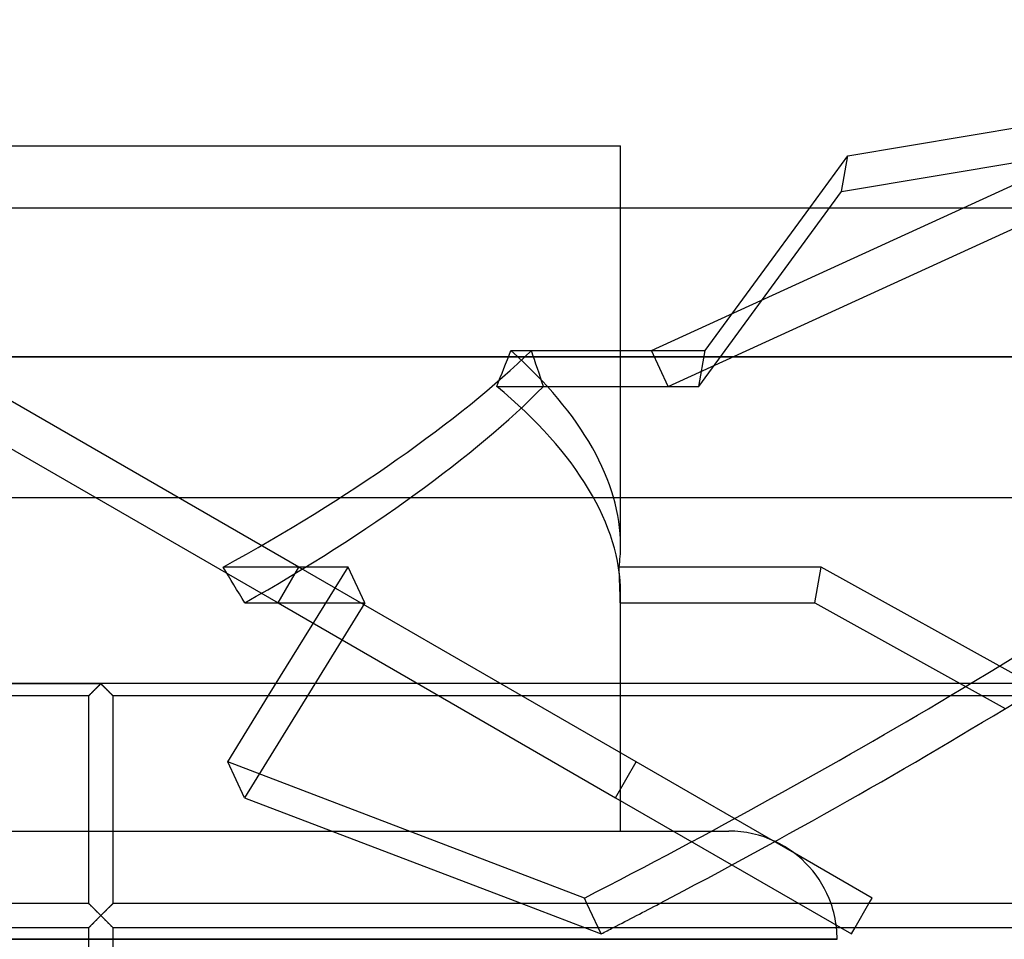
# Model space of a CAD drawing. Header units: millimetres. Extents: x -232 to 232, y -88 to 55.
# Tile 5 of 7: x -7 to 75, y -21 to 55. Entities that reach past the tile are written whole.
import ezdxf

# ---------------------------------------------------------------- set-up
doc = ezdxf.new("R2010")
doc.units = ezdxf.units.MM
doc.layers.add('HIDDEN', color=7, linetype='Continuous')
doc.layers.add('THICK', color=7, linetype='Continuous')

msp = doc.modelspace()

# ---------------------------------------------------------------- linework, layer by layer
at = {"layer": 'HIDDEN'}
for p, q in [((61.741, 41.026), (129.494, 52.372)), ((61.741, 41.026), (62.274, 44.014)), ((47.295, 24.781), (82.789, 41.026)), ((49.836, 24.781), (61.741, 41.026)), ((43.32, 11.513), (43.32, 39.675)), ((45.899, 27.769), (71.914, 39.675)), ((50.369, 27.769), (59.094, 39.675)), ((0, 27.255), (-180.5, 27.255)), ((16.494, 9.719), (-14.769, 27.769)), ((180.5, 27.255), (0, 27.255)), ((34.167, 27.769), (35.886, 27.769)), ((35.886, 27.769), (45.899, 27.769)), ((45.899, 27.769), (50.369, 27.769)), ((47.295, 24.781), (45.899, 27.769)), ((49.836, 24.781), (50.369, 27.769)), ((-16.494, 24.781), (14.769, 6.731)), ((32.999, 24.781), (49.836, 24.781)), ((36.889, 24.781), (47.295, 24.781)), ((20.606, 9.719), (10.201, 9.719)), ((13.987, -1), (20.606, 9.719)), ((14.769, 6.731), (16.494, 9.719)), ((16.494, 9.719), (16.494, 9.719)), ((44.631, -6.526), (16.494, 9.719)), ((22.002, 6.731), (20.606, 9.719)), ((60.03, 9.719), (43.193, 9.719)), ((59.497, 6.731), (60.03, 9.719)), ((79.36, -1), (60.03, 9.719)), ((43.32, -12.29), (43.32, 7.529)), ((22.002, 6.731), (11.97, -9.514)), ((11.989, 6.731), (22.002, 6.731)), ((14.769, 6.731), (14.769, 6.731)), ((14.769, 6.731), (42.906, -9.514)), ((43.295, 6.731), (59.497, 6.731)), ((59.497, 6.731), (75.38, -2.077)), ((-203.05, 0), (0, 0)), ((-0.056, -0.056), (0, 0)), ((0, 0), (-0.052, -0.052)), ((0.052, -0.052), (0, 0)), ((0, 0), (0.056, -0.056)), ((-0.813, -0.812), (-0.849, -0.848)), ((-0.812, -0.813), (-0.848, -0.849)), ((-0.824, -0.825), (-0.784, -0.785)), ((-0.775, -0.774), (-0.813, -0.812)), ((-0.774, -0.775), (-0.812, -0.813)), ((-0.784, -0.785), (-0.74, -0.742)), ((-0.735, -0.734), (-0.775, -0.774)), ((-0.734, -0.735), (-0.774, -0.775)), ((-0.74, -0.742), (-0.695, -0.696)), ((-0.693, -0.691), (-0.735, -0.734)), ((-0.691, -0.693), (-0.734, -0.735)), ((-0.695, -0.696), (-0.647, -0.649)), ((-0.649, -0.648), (-0.693, -0.691)), ((-0.648, -0.649), (-0.691, -0.693)), ((-0.604, -0.602), (-0.649, -0.648)), ((-0.602, -0.603), (-0.648, -0.649)), ((-0.647, -0.649), (-0.598, -0.599)), ((-0.557, -0.556), (-0.604, -0.602)), ((-0.556, -0.557), (-0.602, -0.603)), ((-0.598, -0.599), (-0.548, -0.549)), ((-0.509, -0.508), (-0.557, -0.556)), ((-0.508, -0.509), (-0.556, -0.557)), ((-0.548, -0.549), (-0.496, -0.497)), ((-0.461, -0.46), (-0.509, -0.508)), ((-0.46, -0.461), (-0.508, -0.509)), ((-0.496, -0.497), (-0.443, -0.444)), ((-0.411, -0.41), (-0.461, -0.46)), ((-0.41, -0.411), (-0.46, -0.461)), ((-0.443, -0.444), (-0.389, -0.39)), ((-0.361, -0.361), (-0.411, -0.41)), ((-0.36, -0.361), (-0.41, -0.411)), ((-0.389, -0.39), (-0.335, -0.336)), ((-0.311, -0.31), (-0.361, -0.361)), ((-0.31, -0.311), (-0.36, -0.361)), ((-0.335, -0.336), (-0.28, -0.281)), ((-0.26, -0.259), (-0.311, -0.31)), ((-0.259, -0.259), (-0.31, -0.311)), ((-0.28, -0.281), (-0.225, -0.225)), ((-0.208, -0.208), (-0.26, -0.259)), ((-0.207, -0.208), (-0.259, -0.259)), ((-0.225, -0.225), (-0.169, -0.169)), ((-0.156, -0.156), (-0.208, -0.208)), ((-0.156, -0.156), (-0.207, -0.208)), ((-0.169, -0.169), (-0.113, -0.113)), ((-0.104, -0.104), (-0.156, -0.156)), ((-0.104, -0.104), (-0.156, -0.156)), ((-0.113, -0.113), (-0.056, -0.056)), ((-0.052, -0.052), (-0.104, -0.104)), ((-0.052, -0.052), (-0.104, -0.104)), ((0, 0), (-0.052, -0.052)), ((0.052, -0.052), (0, 0)), ((203.05, 0), (0, 0)), ((0.104, -0.104), (0.052, -0.052)), ((0.104, -0.104), (0.052, -0.052)), ((0.056, -0.056), (0.113, -0.113)), ((0.156, -0.156), (0.104, -0.104)), ((0.156, -0.156), (0.104, -0.104)), ((0.113, -0.113), (0.169, -0.169)), ((0.208, -0.208), (0.156, -0.156)), ((0.207, -0.208), (0.156, -0.156)), ((0.169, -0.169), (0.225, -0.225)), ((0.259, -0.259), (0.207, -0.208)), ((0.26, -0.259), (0.208, -0.208)), ((0.225, -0.225), (0.28, -0.281)), ((0.31, -0.311), (0.259, -0.259)), ((0.311, -0.31), (0.26, -0.259)), ((0.28, -0.281), (0.335, -0.336)), ((0.36, -0.361), (0.31, -0.311)), ((0.361, -0.361), (0.311, -0.31)), ((0.335, -0.336), (0.389, -0.39)), ((0.41, -0.411), (0.36, -0.361)), ((0.411, -0.41), (0.361, -0.361)), ((0.389, -0.39), (0.443, -0.444)), ((0.46, -0.461), (0.41, -0.411)), ((0.461, -0.46), (0.411, -0.41)), ((0.443, -0.444), (0.496, -0.497)), ((0.508, -0.509), (0.46, -0.461)), ((0.509, -0.508), (0.461, -0.46)), ((0.496, -0.497), (0.548, -0.549)), ((0.556, -0.557), (0.508, -0.509)), ((0.557, -0.556), (0.509, -0.508)), ((0.548, -0.549), (0.598, -0.599)), ((0.602, -0.603), (0.556, -0.557)), ((0.604, -0.602), (0.557, -0.556)), ((0.598, -0.599), (0.647, -0.649)), ((0.648, -0.649), (0.602, -0.603)), ((0.649, -0.648), (0.604, -0.602)), ((0.647, -0.649), (0.695, -0.696)), ((0.691, -0.693), (0.648, -0.649)), ((0.693, -0.691), (0.649, -0.648)), ((0.734, -0.735), (0.691, -0.693)), ((0.735, -0.734), (0.693, -0.691)), ((0.695, -0.696), (0.74, -0.742)), ((0.774, -0.775), (0.734, -0.735)), ((0.775, -0.774), (0.735, -0.734)), ((0.74, -0.742), (0.784, -0.785)), ((0.812, -0.813), (0.774, -0.775)), ((0.813, -0.812), (0.775, -0.774)), ((0.784, -0.785), (0.824, -0.825)), ((0.848, -0.849), (0.812, -0.813)), ((0.849, -0.848), (0.813, -0.812)), ((-0.997, -0.997), (-1, -1)), ((-0.997, -0.997), (-1, -1)), ((-1, -1), (-0.997, -0.997)), ((-1, -1), (-1, -1)), ((-1, -1), (-1, -1)), ((-1, -1), (-1, -1)), ((-1, -1), (-1, -1)), ((-1, -1), (-1, -1)), ((-1, -1), (-1, -1)), ((-1, -1), (-1, -1)), ((-1, -1), (-1, -1)), ((-1, -1), (-1, -1)), ((-1, -1), (-1, -1)), ((-1, -1), (-1, -1)), ((-1, -1), (-1, -1)), ((-0.997, -0.997), (-0.987, -0.988)), ((-0.99, -0.989), (-0.997, -0.997)), ((-0.989, -0.99), (-0.997, -0.997)), ((-0.977, -0.976), (-0.99, -0.989)), ((-0.976, -0.977), (-0.989, -0.99)), ((-0.987, -0.988), (-0.972, -0.973)), ((-0.959, -0.958), (-0.977, -0.976)), ((-0.958, -0.959), (-0.976, -0.977)), ((-0.972, -0.973), (-0.952, -0.952)), ((-0.937, -0.936), (-0.959, -0.958)), ((-0.936, -0.937), (-0.958, -0.959)), ((-0.952, -0.952), (-0.926, -0.927)), ((-0.911, -0.91), (-0.937, -0.936)), ((-0.91, -0.911), (-0.936, -0.937)), ((-0.926, -0.927), (-0.896, -0.897)), ((-0.882, -0.881), (-0.911, -0.91)), ((-0.881, -0.882), (-0.91, -0.911)), ((-0.896, -0.897), (-0.862, -0.863)), ((-0.849, -0.848), (-0.882, -0.881)), ((-0.848, -0.849), (-0.881, -0.882)), ((-0.862, -0.863), (-0.824, -0.825)), ((0.824, -0.825), (0.862, -0.863)), ((0.881, -0.882), (0.848, -0.849)), ((0.882, -0.881), (0.849, -0.848)), ((0.862, -0.863), (0.896, -0.897)), ((0.91, -0.911), (0.881, -0.882)), ((0.911, -0.91), (0.882, -0.881)), ((0.896, -0.897), (0.926, -0.927)), ((0.936, -0.937), (0.91, -0.911)), ((0.937, -0.936), (0.911, -0.91)), ((0.926, -0.927), (0.952, -0.952)), ((0.958, -0.959), (0.936, -0.937)), ((0.959, -0.958), (0.937, -0.936)), ((0.952, -0.952), (0.972, -0.973)), ((0.976, -0.977), (0.958, -0.959)), ((0.977, -0.976), (0.959, -0.958)), ((0.972, -0.973), (0.987, -0.988)), ((0.989, -0.99), (0.976, -0.977)), ((0.99, -0.989), (0.977, -0.976)), ((0.987, -0.988), (0.997, -0.997)), ((0.997, -0.997), (0.989, -0.99)), ((0.997, -0.997), (0.99, -0.989)), ((1, -1), (0.997, -0.997)), ((1, -1), (0.997, -0.997)), ((0.997, -0.997), (1, -1)), ((1, -1), (1, -1)), ((1, -1), (1, -1)), ((1, -1), (1, -1)), ((1, -1), (1, -1)), ((1, -1), (1, -1)), ((1, -1), (1, -1)), ((1, -1), (1, -1)), ((1, -1), (1, -1)), ((1, -1), (1, -1)), ((1, -1), (1, -1)), ((1, -1), (1, -1)), ((1, -1), (1, -1)), ((42.906, -9.514), (44.631, -6.526)), ((57.821, -14.141), (44.631, -6.526)), ((42.906, -9.514), (61.645, -20.333)), ((-1, -12.29), (1, -12.29)), ((19.244, -12.29), (52.345, -12.29)), ((-0.998, -18.335), (-1, -18.333)), ((-0.997, -18.335), (-1, -18.333)), ((-1, -18.333), (-1, -18.333)), ((-1, -18.333), (-1, -18.333)), ((-1, -18.333), (-1, -18.333)), ((-1, -18.333), (-1, -18.333)), ((-1, -18.333), (-1, -18.333)), ((-1, -18.333), (-1, -18.333)), ((-1, -18.333), (-1, -18.333)), ((-1, -18.333), (-1, -18.333)), ((-1, -18.333), (-1, -18.333)), ((-1, -18.333), (-1, -18.333)), ((-1, -18.333), (-1, -18.333)), ((-1, -18.333), (-1, -18.333)), ((-1, -18.333), (-0.997, -18.335)), ((-0.99, -18.343), (-0.998, -18.335)), ((-0.988, -18.344), (-0.997, -18.335)), ((-0.997, -18.335), (-0.988, -18.344)), ((-0.978, -18.355), (-0.99, -18.343)), ((-0.974, -18.358), (-0.988, -18.344)), ((-0.988, -18.344), (-0.974, -18.358)), ((-0.961, -18.372), (-0.978, -18.355)), ((-0.955, -18.377), (-0.974, -18.358)), ((-0.974, -18.358), (-0.955, -18.377)), ((-0.941, -18.393), (-0.961, -18.372)), ((-0.931, -18.401), (-0.955, -18.377)), ((-0.955, -18.377), (-0.931, -18.401)), ((-0.916, -18.417), (-0.941, -18.393)), ((-0.903, -18.429), (-0.931, -18.401)), ((-0.931, -18.401), (-0.903, -18.429)), ((-0.888, -18.446), (-0.916, -18.417)), ((-0.871, -18.46), (-0.903, -18.429)), ((-0.903, -18.429), (-0.871, -18.46)), ((-0.857, -18.477), (-0.888, -18.446)), ((-0.836, -18.495), (-0.871, -18.46)), ((-0.871, -18.46), (-0.836, -18.495)), ((-0.823, -18.511), (-0.857, -18.477)), ((-0.798, -18.533), (-0.836, -18.495)), ((-0.836, -18.495), (-0.798, -18.533)), ((-0.787, -18.547), (-0.823, -18.511)), ((-0.757, -18.574), (-0.798, -18.533)), ((-0.798, -18.533), (-0.757, -18.574)), ((-0.749, -18.585), (-0.787, -18.547)), ((-0.714, -18.617), (-0.757, -18.574)), ((-0.757, -18.574), (-0.714, -18.617)), ((-0.708, -18.625), (-0.749, -18.585)), ((-0.67, -18.662), (-0.714, -18.617)), ((-0.714, -18.617), (-0.67, -18.662)), ((-0.666, -18.667), (-0.708, -18.625)), ((-0.623, -18.708), (-0.67, -18.662)), ((-0.67, -18.662), (-0.623, -18.708)), ((-0.623, -18.711), (-0.666, -18.667)), ((-0.576, -18.756), (-0.623, -18.708)), ((-0.623, -18.708), (-0.576, -18.756)), ((-0.578, -18.755), (-0.623, -18.711)), ((-0.532, -18.802), (-0.578, -18.755)), ((-0.527, -18.805), (-0.576, -18.756)), ((-0.576, -18.756), (-0.527, -18.805)), ((-0.483, -18.85), (-0.532, -18.802)), ((-0.476, -18.855), (-0.527, -18.805)), ((-0.527, -18.805), (-0.476, -18.855)), ((-0.434, -18.9), (-0.483, -18.85)), ((-0.426, -18.906), (-0.476, -18.855)), ((-0.476, -18.855), (-0.426, -18.906)), ((0.476, -18.855), (0.426, -18.906)), ((0.426, -18.906), (0.476, -18.855)), ((0.483, -18.85), (0.434, -18.9)), ((0.527, -18.805), (0.476, -18.855)), ((0.476, -18.855), (0.527, -18.805)), ((0.532, -18.802), (0.483, -18.85)), ((0.576, -18.756), (0.527, -18.805)), ((0.527, -18.805), (0.576, -18.756)), ((0.578, -18.755), (0.532, -18.802)), ((0.623, -18.708), (0.576, -18.756)), ((0.576, -18.756), (0.623, -18.708)), ((0.623, -18.711), (0.578, -18.755)), ((0.67, -18.662), (0.623, -18.708)), ((0.623, -18.708), (0.67, -18.662)), ((0.666, -18.667), (0.623, -18.711)), ((0.708, -18.625), (0.666, -18.667)), ((0.714, -18.617), (0.67, -18.662)), ((0.67, -18.662), (0.714, -18.617)), ((0.749, -18.585), (0.708, -18.625)), ((0.757, -18.574), (0.714, -18.617)), ((0.714, -18.617), (0.757, -18.574)), ((0.787, -18.547), (0.749, -18.585)), ((0.798, -18.533), (0.757, -18.574)), ((0.757, -18.574), (0.798, -18.533)), ((0.823, -18.511), (0.787, -18.547)), ((0.836, -18.495), (0.798, -18.533)), ((0.798, -18.533), (0.836, -18.495)), ((0.857, -18.477), (0.823, -18.511)), ((0.871, -18.46), (0.836, -18.495)), ((0.836, -18.495), (0.871, -18.46)), ((0.888, -18.446), (0.857, -18.477)), ((0.903, -18.429), (0.871, -18.46)), ((0.871, -18.46), (0.903, -18.429)), ((0.916, -18.417), (0.888, -18.446)), ((0.931, -18.401), (0.903, -18.429)), ((0.903, -18.429), (0.931, -18.401)), ((0.941, -18.393), (0.916, -18.417)), ((0.955, -18.377), (0.931, -18.401)), ((0.931, -18.401), (0.955, -18.377)), ((0.961, -18.372), (0.941, -18.393)), ((0.974, -18.358), (0.955, -18.377)), ((0.955, -18.377), (0.974, -18.358)), ((0.978, -18.355), (0.961, -18.372)), ((0.988, -18.344), (0.974, -18.358)), ((0.974, -18.358), (0.988, -18.344)), ((0.99, -18.343), (0.978, -18.355)), ((0.997, -18.335), (0.988, -18.344)), ((0.988, -18.344), (0.997, -18.335)), ((0.998, -18.335), (0.99, -18.343)), ((1, -18.333), (0.997, -18.335)), ((0.997, -18.335), (1, -18.333)), ((1, -18.333), (0.998, -18.335)), ((1, -18.333), (1, -18.333)), ((1, -18.333), (1, -18.333)), ((1, -18.333), (1, -18.333)), ((1, -18.333), (1, -18.333)), ((1, -18.333), (1, -18.333)), ((1, -18.333), (1, -18.333)), ((1, -18.333), (1, -18.333)), ((1, -18.333), (1, -18.333)), ((1, -18.333), (1, -18.333)), ((1, -18.333), (1, -18.333)), ((1, -18.333), (1, -18.333)), ((1, -18.333), (1, -18.333)), ((35.077, -18.333), (40.318, -20.333)), ((41.452, -20.333), (40.518, -18.333)), ((62.862, -20.333), (64.017, -18.333)), ((-0.383, -18.951), (-0.434, -18.9)), ((-0.374, -18.958), (-0.426, -18.906)), ((-0.426, -18.906), (-0.374, -18.958)), ((-0.33, -19.003), (-0.383, -18.951)), ((-0.383, -19.714), (-0.33, -19.662)), ((-0.322, -19.01), (-0.374, -18.958)), ((-0.374, -18.958), (-0.322, -19.01)), ((-0.374, -19.707), (-0.322, -19.655)), ((-0.322, -19.655), (-0.374, -19.707)), ((-0.277, -19.056), (-0.33, -19.003)), ((-0.33, -19.662), (-0.277, -19.609)), ((-0.269, -19.063), (-0.322, -19.01)), ((-0.322, -19.01), (-0.269, -19.063)), ((-0.322, -19.655), (-0.269, -19.602)), ((-0.269, -19.602), (-0.322, -19.655)), ((-0.223, -19.11), (-0.277, -19.056)), ((-0.277, -19.609), (-0.223, -19.555)), ((-0.215, -19.117), (-0.269, -19.063)), ((-0.269, -19.063), (-0.215, -19.117)), ((-0.269, -19.602), (-0.215, -19.548)), ((-0.215, -19.548), (-0.269, -19.602)), ((-0.167, -19.166), (-0.223, -19.11)), ((-0.223, -19.555), (-0.167, -19.499)), ((-0.162, -19.17), (-0.215, -19.117)), ((-0.215, -19.117), (-0.162, -19.17)), ((-0.215, -19.548), (-0.162, -19.495)), ((-0.162, -19.495), (-0.215, -19.548)), ((-0.112, -19.221), (-0.167, -19.166)), ((-0.167, -19.499), (-0.112, -19.444)), ((-0.108, -19.224), (-0.162, -19.17)), ((-0.162, -19.17), (-0.108, -19.224)), ((-0.162, -19.495), (-0.108, -19.441)), ((-0.108, -19.441), (-0.162, -19.495)), ((-0.056, -19.277), (-0.112, -19.221)), ((-0.112, -19.444), (-0.056, -19.388)), ((-0.054, -19.278), (-0.108, -19.224)), ((-0.108, -19.224), (-0.054, -19.278)), ((-0.108, -19.441), (-0.054, -19.387)), ((-0.054, -19.387), (-0.108, -19.441)), ((0, -19.333), (-0.056, -19.277)), ((-0.056, -19.388), (0, -19.333)), ((0, -19.333), (-0.054, -19.278)), ((-0.054, -19.278), (0, -19.333)), ((-0.054, -19.387), (0, -19.333)), ((0, -19.333), (-0.054, -19.387)), ((0.056, -19.277), (0, -19.333)), ((0.054, -19.278), (0, -19.333)), ((0, -19.333), (0.054, -19.278)), ((0, -19.333), (0.056, -19.388)), ((0, -19.333), (0.054, -19.387)), ((0.054, -19.387), (0, -19.333)), ((0.108, -19.224), (0.054, -19.278)), ((0.054, -19.278), (0.108, -19.224)), ((0.054, -19.387), (0.108, -19.441)), ((0.108, -19.441), (0.054, -19.387)), ((0.112, -19.221), (0.056, -19.277)), ((0.056, -19.388), (0.112, -19.444)), ((0.162, -19.17), (0.108, -19.224)), ((0.108, -19.224), (0.162, -19.17)), ((0.108, -19.441), (0.162, -19.495)), ((0.162, -19.495), (0.108, -19.441)), ((0.167, -19.166), (0.112, -19.221)), ((0.112, -19.444), (0.167, -19.499)), ((0.215, -19.117), (0.162, -19.17)), ((0.162, -19.17), (0.215, -19.117)), ((0.162, -19.495), (0.215, -19.548)), ((0.215, -19.548), (0.162, -19.495)), ((0.223, -19.11), (0.167, -19.166)), ((0.167, -19.499), (0.223, -19.555)), ((0.269, -19.063), (0.215, -19.117)), ((0.215, -19.117), (0.269, -19.063)), ((0.215, -19.548), (0.269, -19.602)), ((0.269, -19.602), (0.215, -19.548)), ((0.277, -19.056), (0.223, -19.11)), ((0.223, -19.555), (0.277, -19.609)), ((0.322, -19.01), (0.269, -19.063)), ((0.269, -19.063), (0.322, -19.01)), ((0.269, -19.602), (0.322, -19.655)), ((0.322, -19.655), (0.269, -19.602)), ((0.33, -19.003), (0.277, -19.056)), ((0.277, -19.609), (0.33, -19.662)), ((0.374, -18.958), (0.322, -19.01)), ((0.322, -19.01), (0.374, -18.958)), ((0.322, -19.655), (0.374, -19.707)), ((0.374, -19.707), (0.322, -19.655)), ((0.383, -18.951), (0.33, -19.003)), ((0.33, -19.662), (0.383, -19.714)), ((0.426, -18.906), (0.374, -18.958)), ((0.374, -18.958), (0.426, -18.906)), ((0.434, -18.9), (0.383, -18.951)), ((-1, -20.333), (-0.998, -20.33)), ((-1, -20.333), (-0.997, -20.33)), ((-0.997, -20.33), (-1, -20.333)), ((-1, -20.333), (-1, -20.333)), ((-1, -20.333), (-1, -20.333)), ((-1, -20.333), (-1, -20.333)), ((-1, -20.333), (-1, -20.333)), ((-1, -20.333), (-1, -20.333)), ((-1, -20.333), (-1, -20.333)), ((-1, -20.333), (-1, -20.333)), ((-1, -20.333), (-1, -20.333)), ((-1, -20.333), (-1, -20.333)), ((-1, -20.333), (-1, -20.333)), ((-1, -20.333), (-1, -20.333)), ((-1, -20.333), (-1, -20.333)), ((-0.998, -20.33), (-0.99, -20.322)), ((-0.997, -20.33), (-0.988, -20.321)), ((-0.988, -20.321), (-0.997, -20.33)), ((-0.99, -20.322), (-0.978, -20.31)), ((-0.988, -20.321), (-0.974, -20.307)), ((-0.974, -20.307), (-0.988, -20.321)), ((-0.978, -20.31), (-0.961, -20.293)), ((-0.974, -20.307), (-0.955, -20.288)), ((-0.955, -20.288), (-0.974, -20.307)), ((-0.961, -20.293), (-0.941, -20.272)), ((-0.955, -20.288), (-0.931, -20.264)), ((-0.931, -20.264), (-0.955, -20.288)), ((-0.941, -20.272), (-0.916, -20.248)), ((-0.931, -20.264), (-0.903, -20.236)), ((-0.903, -20.236), (-0.931, -20.264)), ((-0.916, -20.248), (-0.888, -20.219)), ((-0.903, -20.236), (-0.871, -20.205)), ((-0.871, -20.205), (-0.903, -20.236)), ((-0.888, -20.219), (-0.857, -20.188)), ((-0.871, -20.205), (-0.836, -20.17)), ((-0.836, -20.17), (-0.871, -20.205)), ((-0.857, -20.188), (-0.823, -20.154)), ((-0.836, -20.17), (-0.798, -20.132)), ((-0.798, -20.132), (-0.836, -20.17)), ((-0.823, -20.154), (-0.787, -20.118)), ((-0.798, -20.132), (-0.757, -20.091)), ((-0.757, -20.091), (-0.798, -20.132)), ((-0.787, -20.118), (-0.749, -20.08)), ((-0.757, -20.091), (-0.714, -20.048)), ((-0.714, -20.048), (-0.757, -20.091)), ((-0.749, -20.08), (-0.708, -20.04)), ((-0.714, -20.048), (-0.67, -20.003)), ((-0.67, -20.003), (-0.714, -20.048)), ((-0.708, -20.04), (-0.666, -19.998)), ((-0.67, -20.003), (-0.623, -19.957)), ((-0.623, -19.957), (-0.67, -20.003)), ((-0.666, -19.998), (-0.623, -19.954)), ((-0.623, -19.957), (-0.576, -19.909)), ((-0.576, -19.909), (-0.623, -19.957)), ((-0.623, -19.954), (-0.578, -19.91)), ((-0.578, -19.91), (-0.532, -19.863)), ((-0.576, -19.909), (-0.527, -19.86)), ((-0.527, -19.86), (-0.576, -19.909)), ((-0.532, -19.863), (-0.483, -19.815)), ((-0.527, -19.86), (-0.476, -19.81)), ((-0.476, -19.81), (-0.527, -19.86)), ((-0.483, -19.815), (-0.434, -19.765)), ((-0.476, -19.81), (-0.426, -19.759)), ((-0.426, -19.759), (-0.476, -19.81)), ((-0.434, -19.765), (-0.383, -19.714)), ((-0.426, -19.759), (-0.374, -19.707)), ((-0.374, -19.707), (-0.426, -19.759)), ((0.374, -19.707), (0.426, -19.759)), ((0.426, -19.759), (0.374, -19.707)), ((0.383, -19.714), (0.434, -19.765)), ((0.426, -19.759), (0.476, -19.81)), ((0.476, -19.81), (0.426, -19.759)), ((0.434, -19.765), (0.483, -19.815)), ((0.476, -19.81), (0.527, -19.86)), ((0.527, -19.86), (0.476, -19.81)), ((0.483, -19.815), (0.532, -19.863)), ((0.527, -19.86), (0.576, -19.909)), ((0.576, -19.909), (0.527, -19.86)), ((0.532, -19.863), (0.578, -19.91)), ((0.576, -19.909), (0.623, -19.957)), ((0.623, -19.957), (0.576, -19.909)), ((0.578, -19.91), (0.623, -19.954)), ((0.623, -19.954), (0.666, -19.998)), ((0.623, -19.957), (0.67, -20.003)), ((0.67, -20.003), (0.623, -19.957)), ((0.666, -19.998), (0.708, -20.04)), ((0.67, -20.003), (0.714, -20.048)), ((0.714, -20.048), (0.67, -20.003)), ((0.708, -20.04), (0.749, -20.08)), ((0.714, -20.048), (0.757, -20.091)), ((0.757, -20.091), (0.714, -20.048)), ((0.749, -20.08), (0.787, -20.118)), ((0.757, -20.091), (0.798, -20.132)), ((0.798, -20.132), (0.757, -20.091)), ((0.787, -20.118), (0.823, -20.154)), ((0.798, -20.132), (0.836, -20.17)), ((0.836, -20.17), (0.798, -20.132)), ((0.823, -20.154), (0.857, -20.188)), ((0.836, -20.17), (0.871, -20.205)), ((0.871, -20.205), (0.836, -20.17)), ((0.857, -20.188), (0.888, -20.219)), ((0.871, -20.205), (0.903, -20.236)), ((0.903, -20.236), (0.871, -20.205)), ((0.888, -20.219), (0.916, -20.248)), ((0.903, -20.236), (0.931, -20.264)), ((0.931, -20.264), (0.903, -20.236)), ((0.916, -20.248), (0.941, -20.272)), ((0.931, -20.264), (0.955, -20.288)), ((0.955, -20.288), (0.931, -20.264)), ((0.941, -20.272), (0.961, -20.293)), ((0.955, -20.288), (0.974, -20.307)), ((0.974, -20.307), (0.955, -20.288)), ((0.961, -20.293), (0.978, -20.31)), ((0.974, -20.307), (0.988, -20.321)), ((0.988, -20.321), (0.974, -20.307)), ((0.978, -20.31), (0.99, -20.322)), ((0.988, -20.321), (0.997, -20.33)), ((0.997, -20.33), (0.988, -20.321)), ((0.99, -20.322), (0.998, -20.33)), ((0.997, -20.33), (1, -20.333)), ((1, -20.333), (0.997, -20.33)), ((0.998, -20.33), (1, -20.333)), ((1, -20.333), (1, -20.333)), ((1, -20.333), (1, -20.333)), ((1, -20.333), (1, -20.333)), ((1, -20.333), (1, -20.333)), ((1, -20.333), (1, -20.333)), ((1, -20.333), (1, -20.333)), ((1, -20.333), (1, -20.333)), ((1, -20.333), (1, -20.333)), ((1, -20.333), (1, -20.333)), ((1, -20.333), (1, -20.333)), ((1, -20.333), (1, -20.333)), ((1, -20.333), (1, -20.333)), ((0, -21.315), (-61.37, -21.315)), ((-1, -21.315), (0, -21.315)), ((0, -21.315), (1, -21.315)), ((61.37, -21.315), (0, -21.315))]:
    msp.add_line(p, q, dxfattribs=at)
for start, end in [(64.71409, 89.99998), (6.24982, 19.29733)]:
    msp.add_arc((52.345, -21.315), 9.025, start, end, dxfattribs=at)
for centre, major_axis, ratio, start_param, end_param in [((-0.698, 18.744), (-156.998, -73.332), 0.293893, 1.902509, 2.376414), ((0, 19.242), (42.897, 22.087), 0.273566, -1.473024, -0.734503), ((0, 53.35), (18.656, 74.389), 0.525577, -1.830356, -1.787655), ((0, 19.242), (42.949, -10.771), 0.525577, 0.131052, 0.793121), ((0, 53.35), (38.256, -74.299), 0.273566, 1.04025, 1.082951), ((0, 15.258), (42.897, 22.087), 0.273566, -1.430323, -0.691801), ((0, 15.258), (42.949, -10.771), 0.525577, 0.131052, 0.835822), ((0, 19.242), (42.949, -10.771), 0.525577, 0.054599, 0.131052), ((0, -18.85), (38.256, -74.299), 0.273566, 1.778772, 1.821473), ((0, -18.85), (18.656, 74.389), 0.525577, -1.091835, -1.049133), ((0, 15.258), (42.949, -10.771), 0.525577, 0.097301, 0.131052), ((0.698, 15.756), (156.998, 73.332), 0.293893, -1.43881, -1.413562)]:
    msp.add_ellipse(centre, major_axis=major_axis, ratio=ratio, start_param=start_param, end_param=end_param, dxfattribs=at)
at = {"layer": 'THICK'}
for p, q in [((62.274, 44.014), (130.027, 55.36)), ((-14.161, 44.85), (43.32, 44.85)), ((43.32, 39.675), (43.32, 44.85)), ((59.094, 39.675), (62.274, 44.014)), ((71.914, 39.675), (81.394, 44.014)), ((-180.5, 39.675), (0, 39.675)), ((0, 39.675), (180.5, 39.675)), ((-180.5, 27.255), (0, 27.255)), ((0, 27.255), (180.5, 27.255)), ((-232.5, 15.525), (232.5, 15.525)), ((232.5, 0), (-232.5, 0)), ((-0.826, -0.825), (-0.79, -0.789)), ((-0.79, -0.789), (-0.752, -0.751)), ((-0.752, -0.751), (-0.711, -0.709)), ((-0.711, -0.709), (-0.667, -0.665)), ((-0.667, -0.665), (-0.62, -0.619)), ((-0.62, -0.619), (-0.571, -0.57)), ((-0.571, -0.57), (-0.52, -0.519)), ((-0.52, -0.519), (-0.467, -0.466)), ((-0.467, -0.466), (-0.413, -0.412)), ((-0.413, -0.412), (-0.357, -0.356)), ((-0.357, -0.356), (-0.299, -0.299)), ((-0.299, -0.299), (-0.241, -0.24)), ((-0.241, -0.24), (-0.182, -0.181)), ((-0.182, -0.181), (-0.122, -0.121)), ((-0.122, -0.121), (-0.061, -0.061)), ((-0.061, -0.061), (0, 0)), ((0, 0), (0.061, -0.061)), ((0.061, -0.061), (0.122, -0.121)), ((0.122, -0.121), (0.182, -0.181)), ((0.182, -0.181), (0.241, -0.24)), ((0.241, -0.24), (0.299, -0.299)), ((0.299, -0.299), (0.357, -0.356)), ((0.357, -0.356), (0.413, -0.412)), ((0.413, -0.412), (0.467, -0.466)), ((0.467, -0.466), (0.52, -0.519)), ((0.52, -0.519), (0.571, -0.57)), ((0.571, -0.57), (0.62, -0.619)), ((0.62, -0.619), (0.667, -0.665)), ((0.667, -0.665), (0.711, -0.709)), ((0.711, -0.709), (0.752, -0.751)), ((0.752, -0.751), (0.79, -0.789)), ((0.79, -0.789), (0.826, -0.825)), ((-204.048, -1), (-1, -1)), ((-1, -1), (-0.998, -0.997)), ((-1, -18.333), (-1, -1)), ((-0.998, -0.997), (-0.99, -0.99)), ((-0.99, -0.99), (-0.978, -0.978)), ((-0.978, -0.978), (-0.962, -0.962)), ((-0.962, -0.962), (-0.942, -0.941)), ((-0.942, -0.941), (-0.918, -0.917)), ((-0.918, -0.917), (-0.89, -0.889)), ((-0.89, -0.889), (-0.86, -0.859)), ((-0.86, -0.859), (-0.826, -0.825)), ((0.826, -0.825), (0.86, -0.859)), ((0.86, -0.859), (0.89, -0.889)), ((0.89, -0.889), (0.918, -0.917)), ((0.918, -0.917), (0.942, -0.941)), ((0.942, -0.941), (0.962, -0.962)), ((0.962, -0.962), (0.978, -0.978)), ((0.978, -0.978), (0.99, -0.99)), ((0.99, -0.99), (0.998, -0.997)), ((0.998, -0.997), (1, -1)), ((1, -1), (1, -18.333)), ((1, -1), (204.048, -1)), ((10.574, -6.526), (13.987, -1)), ((40.303, -17.872), (10.574, -6.526)), ((11.97, -9.514), (10.574, -6.526)), ((11.97, -9.514), (35.077, -18.333)), ((-52.345, -12.29), (-1, -12.29)), ((1, -12.29), (19.244, -12.29)), ((64.283, -17.872), (57.821, -14.141)), ((40.518, -18.333), (40.303, -17.872)), ((64.017, -18.333), (64.283, -17.872)), ((-1, -18.333), (-204.048, -18.333)), ((-1, -18.333), (-0.998, -18.335)), ((-0.998, -18.335), (-0.99, -18.343)), ((-0.99, -18.343), (-0.978, -18.355)), ((-0.978, -18.355), (-0.961, -18.372)), ((-0.961, -18.372), (-0.94, -18.393)), ((-0.94, -18.393), (-0.916, -18.418)), ((-0.916, -18.418), (-0.888, -18.446)), ((-0.888, -18.446), (-0.857, -18.477)), ((-0.857, -18.477), (-0.823, -18.511)), ((-0.823, -18.511), (-0.787, -18.547)), ((-0.787, -18.547), (-0.748, -18.585)), ((-0.748, -18.585), (-0.708, -18.626)), ((-0.708, -18.626), (-0.666, -18.667)), ((-0.666, -18.667), (-0.623, -18.711)), ((-0.623, -18.711), (-0.578, -18.755)), ((-0.578, -18.755), (-0.532, -18.802)), ((-0.532, -18.802), (-0.483, -18.85)), ((-0.483, -18.85), (-0.434, -18.9)), ((0.434, -18.9), (0.483, -18.85)), ((0.483, -18.85), (0.532, -18.802)), ((0.532, -18.802), (0.578, -18.755)), ((0.578, -18.755), (0.623, -18.711)), ((0.623, -18.711), (0.666, -18.667)), ((0.666, -18.667), (0.708, -18.626)), ((0.708, -18.626), (0.748, -18.585)), ((0.748, -18.585), (0.787, -18.547)), ((0.787, -18.547), (0.823, -18.511)), ((0.823, -18.511), (0.857, -18.477)), ((0.857, -18.477), (0.888, -18.446)), ((0.888, -18.446), (0.916, -18.418)), ((0.916, -18.418), (0.94, -18.393)), ((0.94, -18.393), (0.961, -18.372)), ((0.961, -18.372), (0.978, -18.355)), ((0.978, -18.355), (0.99, -18.343)), ((0.99, -18.343), (0.998, -18.335)), ((0.998, -18.335), (1, -18.333)), ((204.048, -18.333), (1, -18.333)), ((-0.434, -18.9), (-0.383, -18.951)), ((-0.383, -18.951), (-0.33, -19.003)), ((-0.33, -19.662), (-0.383, -19.714)), ((-0.33, -19.003), (-0.277, -19.056)), ((-0.277, -19.609), (-0.33, -19.662)), ((-0.277, -19.056), (-0.223, -19.11)), ((-0.223, -19.555), (-0.277, -19.609)), ((-0.223, -19.11), (-0.167, -19.166)), ((-0.167, -19.499), (-0.223, -19.555)), ((-0.167, -19.166), (-0.112, -19.221)), ((-0.112, -19.444), (-0.167, -19.499)), ((-0.112, -19.221), (-0.056, -19.277)), ((-0.056, -19.388), (-0.112, -19.444)), ((-0.056, -19.277), (0, -19.333)), ((0, -19.333), (-0.056, -19.388)), ((0, -19.333), (0.056, -19.277)), ((0.056, -19.388), (0, -19.333)), ((0.056, -19.277), (0.112, -19.221)), ((0.112, -19.444), (0.056, -19.388)), ((0.112, -19.221), (0.167, -19.166)), ((0.167, -19.499), (0.112, -19.444)), ((0.167, -19.166), (0.223, -19.11)), ((0.223, -19.555), (0.167, -19.499)), ((0.223, -19.11), (0.277, -19.056)), ((0.277, -19.609), (0.223, -19.555)), ((0.277, -19.056), (0.33, -19.003)), ((0.33, -19.662), (0.277, -19.609)), ((0.33, -19.003), (0.383, -18.951)), ((0.383, -19.714), (0.33, -19.662)), ((0.383, -18.951), (0.434, -18.9)), ((-204.048, -20.333), (-1, -20.333)), ((-0.998, -20.33), (-1, -20.333)), ((-1, -37.665), (-1, -20.333)), ((-0.99, -20.322), (-0.998, -20.33)), ((-0.978, -20.31), (-0.99, -20.322)), ((-0.961, -20.293), (-0.978, -20.31)), ((-0.94, -20.272), (-0.961, -20.293)), ((-0.916, -20.247), (-0.94, -20.272)), ((-0.888, -20.219), (-0.916, -20.247)), ((-0.857, -20.188), (-0.888, -20.219)), ((-0.823, -20.154), (-0.857, -20.188)), ((-0.787, -20.118), (-0.823, -20.154)), ((-0.748, -20.08), (-0.787, -20.118)), ((-0.708, -20.039), (-0.748, -20.08)), ((-0.666, -19.998), (-0.708, -20.039)), ((-0.623, -19.954), (-0.666, -19.998)), ((-0.578, -19.91), (-0.623, -19.954)), ((-0.532, -19.863), (-0.578, -19.91)), ((-0.483, -19.815), (-0.532, -19.863)), ((-0.434, -19.765), (-0.483, -19.815)), ((-0.383, -19.714), (-0.434, -19.765)), ((0.434, -19.765), (0.383, -19.714)), ((0.483, -19.815), (0.434, -19.765)), ((0.532, -19.863), (0.483, -19.815)), ((0.578, -19.91), (0.532, -19.863)), ((0.623, -19.954), (0.578, -19.91)), ((0.666, -19.998), (0.623, -19.954)), ((0.708, -20.039), (0.666, -19.998)), ((0.748, -20.08), (0.708, -20.039)), ((0.787, -20.118), (0.748, -20.08)), ((0.823, -20.154), (0.787, -20.118)), ((0.857, -20.188), (0.823, -20.154)), ((0.888, -20.219), (0.857, -20.188)), ((0.916, -20.247), (0.888, -20.219)), ((0.94, -20.272), (0.916, -20.247)), ((0.961, -20.293), (0.94, -20.272)), ((0.978, -20.31), (0.961, -20.293)), ((0.99, -20.322), (0.978, -20.31)), ((0.998, -20.33), (0.99, -20.322)), ((1, -20.333), (0.998, -20.33)), ((1, -20.333), (1, -37.665)), ((1, -20.333), (204.048, -20.333)), ((40.318, -20.333), (41.699, -20.86)), ((41.699, -20.86), (41.452, -20.333)), ((61.645, -20.333), (62.558, -20.86)), ((62.558, -20.86), (62.862, -20.333)), ((-61.37, -21.315), (-1, -21.315)), ((1, -21.315), (61.37, -21.315))]:
    msp.add_line(p, q, dxfattribs=at)
for start, end in [(19.29733, 64.71409), (0, 6.24982)]:
    msp.add_arc((52.345, -21.315), 9.025, start, end, dxfattribs=at)
for centre, major_axis, start_param, end_param in [((-0.698, 18.744), (-156.998, -73.332), 1.696081, 1.902509), ((0.698, 15.756), (156.998, 73.332), -1.413562, -1.203805), ((0.698, 15.756), (156.998, 73.332), -1.445512, -1.43881)]:
    msp.add_ellipse(centre, major_axis=major_axis, ratio=0.293893, start_param=start_param, end_param=end_param, dxfattribs=at)

doc.saveas('drawing.dxf')
